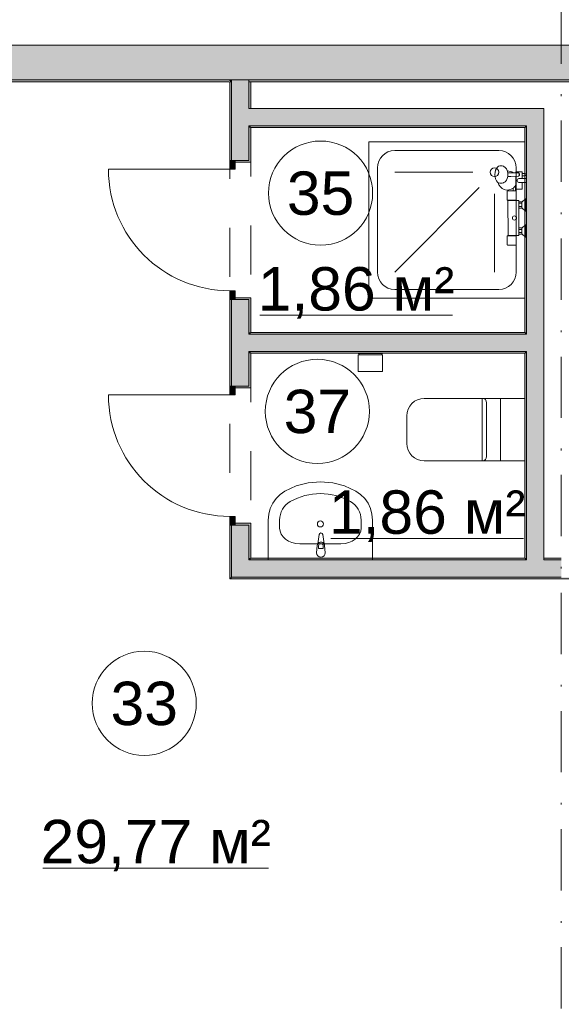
# Model space of a CAD drawing. Header units: millimetres. Extents: x 0 to 1184, y 0 to 836.
# Tile 13 of 61: x 230 to 262, y 726 to 783. Entities that reach past the tile are written whole.
import ezdxf
from ezdxf.xclip import XClip

# ---------------------------------------------------------------- set-up
doc = ezdxf.new("R2010")
doc.units = ezdxf.units.MM
doc.header["$MEASUREMENT"] = 0
doc.header["$XCLIPFRAME"] = 0
doc.linetypes.add('Штриховая', pattern=[5.644444, 2.822222, -2.822222])
doc.linetypes.add('Штрихпунктирная', pattern=[6.702778, 3.527778, -1.763889, 0, -1.411111])
for name, color, linetype in [('Интерьер - Оборудование', 7, 'Continuous'), ('Интерьер - Сантехника', 7, 'Continuous'), ('Конструктив - ГКЛ', 7, 'Continuous'), ('Конструктив - Стена сущ для Кладочного плана', 7, 'Continuous'), ('Конструктив - Стены Блок 100 нов', 7, 'Continuous'), ('Элемент Модели - Зона', 7, 'Continuous'), ('Элемент Модели - Оси', 7, 'Continuous')]:
    doc.layers.add(name, color=color, linetype=linetype)
doc.styles.add('СГЕНЕРИР_СТИЛЬ_3', font='txt')

# ---------------------------------------------------------------- blocks, each defined once
blk = doc.blocks.new('Чертеж_4_4', base_point=(-278.479, 89.564))
at = {"layer": 'Конструктив - ГКЛ', "linetype": 'Continuous', "lineweight": 0, "true_color": 0x000000}
for points in [[(207.571, 779.194), (242.371, 779.194), (242.371, 779.314), (207.571, 779.314)], [(242.421, 779.194), (242.521, 779.194), (242.521, 779.314), (242.421, 779.314)], [(243.521, 779.194), (278.521, 779.194), (278.521, 779.314), (243.521, 779.314)]]:
    blk.add_hatch(color=18, dxfattribs=at).paths.add_polyline_path(points)
at = {"layer": 'Конструктив - Стена сущ для Кладочного плана', "linetype": 'Continuous', "lineweight": 0, "true_color": 0x000000}
blk.add_hatch(color=18, dxfattribs=at).paths.add_polyline_path([(205.521, 781.314), (205.521, 779.314), (301.721, 779.314), (301.721, 781.314)])
at = {"layer": 'Конструктив - Стены Блок 100 нов', "linetype": 'Continuous', "lineweight": 0, "true_color": 0x000000}
for points in [[(242.521, 779.194), (243.521, 779.194), (243.521, 779.314), (242.521, 779.314)], [(242.521, 779.194), (242.421, 779.194), (242.421, 774.664), (242.521, 774.664)], [(243.521, 777.664), (243.521, 779.194), (242.521, 779.194), (242.521, 777.664)], [(243.621, 777.664), (243.621, 779.194), (243.521, 779.194), (243.521, 777.664)], [(243.521, 776.664), (243.521, 777.664), (242.521, 777.664), (242.521, 776.664)], [(243.621, 776.664), (243.621, 777.664), (243.521, 777.664), (243.521, 776.664)], [(259.521, 777.664), (243.621, 777.664), (243.621, 776.664), (259.521, 776.664)], [(259.521, 777.664), (259.521, 776.664), (260.521, 777.664)], [(259.521, 776.664), (260.521, 776.664), (260.521, 777.664)], [(242.521, 774.664), (242.721, 774.664), (243.521, 774.664), (243.521, 776.664), (242.521, 776.664)], [(243.621, 776.564), (243.621, 776.664), (243.521, 776.664), (243.521, 776.564)], [(243.521, 776.564), (243.521, 774.664), (243.621, 774.664), (243.621, 776.564)], [(259.421, 776.664), (243.621, 776.664), (243.621, 776.564), (259.421, 776.564)], [(259.421, 776.664), (259.421, 776.564), (259.521, 776.664)], [(259.421, 776.564), (259.521, 776.564), (259.521, 776.664)], [(259.521, 764.764), (259.521, 776.564), (259.421, 776.564), (259.421, 764.764)], [(260.521, 764.664), (260.521, 776.664), (259.521, 776.664), (259.521, 764.664)], [(242.421, 774.664), (242.421, 774.164), (242.721, 774.164), (242.721, 774.664)], [(243.621, 774.564), (243.621, 774.664), (243.521, 774.664), (242.721, 774.664), (242.721, 774.564)], [(242.721, 766.664), (242.721, 767.164), (242.421, 767.164), (242.421, 766.664)], [(243.621, 766.664), (243.621, 766.764), (242.721, 766.764), (242.721, 766.664), (243.521, 766.664)], [(242.421, 761.668), (242.521, 761.668), (242.521, 766.664), (242.421, 766.664)], [(242.521, 764.664), (243.521, 764.664), (243.521, 766.664), (242.721, 766.664), (242.521, 766.664)], [(243.521, 764.764), (243.621, 764.764), (243.621, 766.664), (243.521, 766.664)], [(243.521, 763.664), (243.521, 764.664), (242.521, 764.664), (242.521, 763.664)], [(243.621, 764.664), (243.621, 764.764), (243.521, 764.764), (243.521, 764.664)], [(243.621, 763.664), (243.621, 764.664), (243.521, 764.664), (243.521, 763.664)], [(259.421, 764.764), (243.621, 764.764), (243.621, 764.664), (259.421, 764.664)], [(243.621, 763.664), (259.421, 763.664), (259.421, 764.664), (243.621, 764.664)], [(259.521, 764.664), (259.521, 764.764), (259.421, 764.764), (259.421, 764.664)], [(259.521, 763.664), (259.521, 764.664), (259.421, 764.664), (259.421, 763.664)], [(260.521, 763.664), (260.521, 764.664), (259.521, 764.664), (259.521, 763.664)], [(242.521, 761.668), (242.721, 761.668), (243.521, 761.668), (243.521, 763.664), (242.521, 763.664)], [(243.621, 763.564), (243.621, 763.664), (243.521, 763.664), (243.521, 763.564)], [(243.521, 763.564), (243.521, 761.668), (243.621, 761.668), (243.621, 763.564)], [(243.621, 763.564), (259.421, 763.564), (259.421, 763.664), (243.621, 763.664)], [(259.521, 763.564), (259.521, 763.664), (259.421, 763.664), (259.421, 763.564)], [(259.421, 763.564), (259.421, 751.764), (259.521, 751.764), (259.521, 763.564)], [(259.521, 763.664), (259.521, 751.764), (260.521, 751.764), (260.521, 763.664)], [(242.421, 761.668), (242.421, 761.168), (242.721, 761.168), (242.721, 761.668)], [(243.621, 761.568), (243.621, 761.668), (243.521, 761.668), (242.721, 761.668), (242.721, 761.568)], [(242.721, 753.668), (242.721, 754.168), (242.421, 754.168), (242.421, 753.668)], [(243.621, 753.668), (243.621, 753.768), (242.721, 753.768), (242.721, 753.668), (243.521, 753.668)], [(242.521, 753.668), (242.421, 753.668), (242.421, 750.664), (242.521, 750.664)], [(242.521, 751.664), (243.521, 751.664), (243.521, 753.668), (242.721, 753.668), (242.521, 753.668)], [(243.521, 751.764), (243.621, 751.764), (243.621, 753.668), (243.521, 753.668)], [(243.521, 751.664), (242.521, 750.664), (243.521, 750.664)], [(242.521, 751.664), (242.521, 750.664), (243.521, 751.664)], [(243.621, 751.764), (243.521, 751.664), (243.621, 751.664)], [(243.521, 751.764), (243.521, 751.664), (243.621, 751.764)], [(243.521, 750.664), (259.521, 750.664), (259.521, 751.664), (243.521, 751.664)], [(243.621, 751.664), (259.421, 751.664), (259.421, 751.764), (243.621, 751.764)], [(259.421, 751.664), (259.521, 751.664), (259.521, 751.764), (259.421, 751.764)], [(259.521, 751.664), (260.521, 751.664), (260.521, 751.764), (259.521, 751.764)], [(259.521, 750.664), (260.521, 750.664), (260.521, 751.664), (259.521, 751.664)], [(260.521, 751.664), (261.521, 751.664), (261.521, 751.764), (260.521, 751.764)], [(260.521, 750.664), (261.521, 750.664), (261.521, 751.664), (260.521, 751.664)], [(242.521, 750.664), (242.421, 750.564), (242.521, 750.564)], [(242.521, 750.664), (242.421, 750.664), (242.421, 750.564)], [(242.521, 750.564), (259.521, 750.564), (259.521, 750.664), (242.521, 750.664)], [(259.521, 750.564), (278.321, 750.564), (278.321, 750.664), (259.521, 750.664)]]:
    blk.add_hatch(color=18, dxfattribs=at).paths.add_polyline_path(points)
at = {"layer": 'Интерьер - Оборудование', "color": 7, "linetype": 'Continuous', "lineweight": 15}
for p, q in [((258.399, 773.627), (258.358, 773.532)), ((258.413, 773.678), (258.399, 773.627)), ((258.413, 774.031), (258.404, 774.064)), ((258.413, 774.031), (258.433, 773.946)), ((258.433, 773.764), (258.413, 773.678)), ((258.429, 773.965), (258.611, 773.96)), ((258.429, 773.745), (258.611, 773.75)), ((258.433, 773.946), (258.44, 773.855)), ((258.44, 773.855), (258.433, 773.764)), ((258.611, 773.96), (259.033, 773.955)), ((258.611, 773.75), (259.033, 773.755)), ((258.901, 773.254), (258.901, 773.753)), ((259.05, 773.952), (259.033, 773.955)), ((259.033, 773.755), (259.05, 773.757)), ((259.065, 773.945), (259.05, 773.952)), ((259.05, 773.757), (259.065, 773.764)), ((259.078, 773.934), (259.065, 773.945)), ((259.065, 773.764), (259.078, 773.775)), ((259.088, 773.92), (259.078, 773.934)), ((259.078, 773.775), (259.088, 773.79)), ((259.081, 773.625), (259.261, 773.625)), ((259.081, 773.625), (259.261, 773.625)), ((259.094, 773.905), (259.088, 773.92)), ((259.088, 773.79), (259.094, 773.805)), ((259.094, 773.905), (259.105, 773.881)), ((259.094, 773.905), (259.094, 773.905)), ((259.094, 773.903), (259.094, 773.905)), ((259.097, 773.885), (259.094, 773.903)), ((259.105, 773.829), (259.094, 773.805)), ((259.094, 773.807), (259.097, 773.825)), ((259.094, 773.805), (259.094, 773.807)), ((259.094, 773.805), (259.094, 773.805)), ((259.097, 773.825), (259.097, 773.885)), ((259.105, 773.881), (259.109, 773.855)), ((259.109, 773.855), (259.105, 773.829)), ((259.261, 773.79), (259.261, 773.92)), ((257.905, 773.372), (257.881, 773.389)), ((257.979, 773.355), (257.905, 773.372)), ((258.086, 773.355), (257.979, 773.355)), ((258.118, 773.36), (258.086, 773.355)), ((258.191, 773.377), (258.118, 773.36)), ((258.218, 773.391), (258.191, 773.377)), ((258.285, 773.439), (258.218, 773.391)), ((258.303, 773.46), (258.285, 773.439)), ((258.358, 773.532), (258.303, 773.46)), ((259.261, 773.405), (259.081, 773.405)), ((258.756, 772.915), (258.886, 772.915)), ((259.451, 771.755), (259.451, 772.455)), ((258.911, 772.365), (258.45, 772.365)), ((258.451, 772.385), (258.911, 772.385)), ((259.081, 771.915), (259.081, 772.295)), ((259.251, 772.2), (259.081, 772.2)), ((259.251, 772.01), (259.081, 772.01)), ((259.251, 771.945), (259.251, 772.265)), ((259.081, 770.415), (259.081, 770.795)), ((259.251, 770.445), (259.251, 770.765)), ((259.451, 770.255), (259.451, 770.955)), ((258.451, 770.345), (258.911, 770.345)), ((258.911, 770.325), (258.451, 770.325)), ((259.251, 770.7), (259.081, 770.7)), ((259.251, 770.51), (259.081, 770.51)), ((247.534, 752.471), (247.534, 752.322)), ((247.534, 752.322), (247.806, 752.322)), ((247.806, 752.322), (247.806, 752.471))]:
    blk.add_line(p, q, dxfattribs=at)
at = {"layer": 'Интерьер - Оборудование', "color": 7, "linetype": 'Continuous', "lineweight": 15, "flags": 128}
for points in [[(258.432, 769.795, -0.414214), (258.402, 769.825), (258.402, 770.325), (258.451, 770.325), (258.451, 770.345), (258.441, 772.365), (258.451, 772.385), (258.402, 772.385), (258.402, 772.885, -0.414214), (258.432, 772.915), (258.756, 772.915), (258.756, 773.082, -0.547975), (257.881, 773.389), (257.836, 773.422), (257.777, 773.501), (257.731, 773.605), (257.702, 773.725), (257.693, 773.855), (257.702, 773.984), (257.731, 774.105), (257.777, 774.208), (257.836, 774.288), (257.905, 774.338), (257.979, 774.355), (258.086, 774.355), (258.118, 774.35), (258.191, 774.333), (258.218, 774.318), (258.285, 774.27), (258.303, 774.25), (258.358, 774.177), (258.399, 774.083), (258.404, 774.064, -0.166188), (258.742, 773.958), (258.901, 773.956), (258.901, 774.015), (259.261, 774.015), (259.261, 773.92), (259.431, 773.92, -1), (259.431, 773.79), (259.261, 773.79), (259.261, 773.625), (259.521, 773.625), (259.521, 773.405), (259.261, 773.405), (259.261, 773.015), (258.901, 773.015), (258.901, 773.254, -0.013709), (258.886, 773.228), (258.886, 772.915, -0.414214), (258.921, 772.885), (258.921, 772.385), (258.911, 772.365), (259.081, 772.365), (259.081, 772.295), (259.251, 772.295), (259.251, 772.265), (259.451, 772.455), (259.521, 772.455), (259.521, 771.755), (259.451, 771.755), (259.251, 771.945), (259.251, 771.915), (259.081, 771.915), (259.081, 770.795), (259.251, 770.795), (259.251, 770.765), (259.451, 770.955), (259.521, 770.955), (259.521, 770.255), (259.451, 770.255), (259.251, 770.445), (259.251, 770.415), (259.081, 770.415), (259.081, 770.345), (258.911, 770.345), (258.911, 770.325), (258.921, 769.825, -0.414214), (258.891, 769.795)], [(247.42, 752.073), (247.46, 752.493, -0.12102), (247.492, 752.588), (247.559, 753.117, -0.882566), (247.781, 753.117), (247.847, 752.588, -0.12102), (247.88, 752.493), (247.92, 752.073, -1)]]:
    blk.add_lwpolyline(points, format="xyb", close=True, dxfattribs=at)
at = {"layer": 'Интерьер - Оборудование', "color": 7, "linetype": 'Continuous', "lineweight": 15}
blk.add_circle((258.821, 771.355), 0.12, dxfattribs=at)
for centre, radius, start, end in [((259.081, 773.515), 0.11, 90, 270), ((258.417, 773.515), 0.55, 308.1131, 328.6006), ((247.67, 752.474), 0.211, 32.771, 147.229), ((247.67, 752.471), 0.136, 0, 180)]:
    blk.add_arc(centre, radius, start, end, dxfattribs=at)
at = {"layer": 'Интерьер - Сантехника', "color": 7, "linetype": 'Continuous', "lineweight": 15}
for p, q in [((251.921, 775.237), (257.921, 775.237)), ((250.921, 768.237), (250.921, 774.237)), ((258.921, 774.237), (258.921, 768.237)), ((256.421, 773.987), (251.921, 773.987)), ((256.787, 773.104), (251.921, 768.237)), ((257.671, 772.737), (257.671, 768.237)), ((257.921, 767.237), (251.921, 767.237)), ((251.221, 763.544), (249.821, 763.544)), ((251.221, 763.464), (249.821, 763.464)), ((256.969, 760.964), (256.969, 757.364)), ((257.219, 759.164), (257.219, 760.714)), ((258.019, 760.964), (258.019, 757.364)), ((257.219, 757.614), (257.219, 759.164)), ((245.288, 753.497), (245.288, 753.955)), ((249.983, 753.497), (249.983, 753.955)), ((248.824, 752.587), (246.447, 752.587))]:
    blk.add_line(p, q, dxfattribs=at)
at = {"layer": 'Интерьер - Сантехника', "color": 7, "linetype": 'Continuous', "lineweight": 15, "flags": 128}
for points in [[(259.421, 766.737), (250.421, 766.737), (250.421, 775.737), (259.421, 775.737)], [(251.221, 762.514), (249.821, 762.514), (249.821, 763.464), (249.871, 763.464), (249.871, 763.544), (249.821, 763.544), (249.821, 763.564), (251.221, 763.564), (251.221, 763.544), (251.171, 763.544), (251.171, 763.464), (251.221, 763.464)], [(252.619, 758.364), (252.639, 758.169), (252.695, 757.981), (252.788, 757.808), (252.912, 757.657), (253.064, 757.533), (253.237, 757.44), (253.424, 757.383), (253.619, 757.364), (259.419, 757.364), (259.419, 760.964), (253.619, 760.964), (253.424, 760.945), (253.237, 760.888), (253.064, 760.796), (252.912, 760.671), (252.788, 760.52), (252.695, 760.347), (252.639, 760.159), (252.619, 759.964)], [(244.636, 751.664), (244.636, 753.955), (244.664, 754.292), (244.75, 754.619), (244.891, 754.924), (245.08, 755.198), (245.314, 755.433), (245.584, 755.62), (246.236, 755.919), (246.926, 756.102), (247.636, 756.164), (248.345, 756.102), (249.035, 755.919), (249.687, 755.62), (249.957, 755.433), (250.191, 755.198), (250.381, 754.924), (250.521, 754.619), (250.607, 754.292), (250.636, 753.955), (250.636, 751.664)]]:
    blk.add_lwpolyline(points, close=True, dxfattribs=at)
at = {"layer": 'Интерьер - Сантехника', "color": 7, "linetype": 'Continuous', "lineweight": 15}
for centre, radius in [((257.671, 773.987), 0.25), ((247.636, 753.735), 0.175)]:
    blk.add_circle(centre, radius, dxfattribs=at)
for centre, radius, start, end in [((251.921, 774.237), 1, 90, 180), ((257.921, 774.237), 1, 0, 90), ((251.921, 768.237), 1, 180, 270), ((257.921, 768.237), 1, 270, 0), ((256.969, 760.714), 0.25, 0, 90), ((256.969, 757.614), 0.25, 270, 0)]:
    blk.add_arc(centre, radius, start, end, dxfattribs=at)
for centre, major_axis, ratio, start_param, end_param in [((247.636, 751.664), (0, 3.818), 0.956522, 5.78621, 6.78016), ((246.447, 753.955), (0, 1.212), 0.956522, 0.496975, 1.570796), ((248.824, 753.955), (0, 1.212), 0.956522, 4.712389, 5.78621), ((246.449, 753.497), (1.161, 0), 0.783646, 3.141593, 4.712389), ((248.822, 753.497), (1.161, 0), 0.783646, 4.712389, 6.283185)]:
    blk.add_ellipse(centre, major_axis=major_axis, ratio=ratio, start_param=start_param, end_param=end_param, dxfattribs=at)
at = {"layer": 'Конструктив - ГКЛ', "color": 251, "linetype": 'Continuous', "lineweight": 20, "true_color": 0x575757}
for p, q in [((242.521, 779.314), (242.521, 779.194)), ((242.521, 779.314), (242.521, 779.194)), ((243.521, 779.314), (242.521, 779.314)), ((243.521, 779.194), (243.521, 779.314)), ((243.521, 779.194), (243.521, 779.314))]:
    blk.add_line(p, q, dxfattribs=at)
at = {"layer": 'Конструктив - ГКЛ', "color": 251, "linetype": 'Continuous', "lineweight": 20, "true_color": 0x575757, "flags": 128}
for points in [[(466.471, 779.314), (207.521, 779.314)], [(207.641, 779.194), (242.371, 779.194)], [(242.421, 779.194), (242.521, 779.194)], [(243.521, 779.194), (278.521, 779.194)]]:
    blk.add_lwpolyline(points, dxfattribs=at)
at = {"layer": 'Конструктив - Стена сущ для Кладочного плана', "color": 251, "linetype": 'Continuous', "lineweight": 20, "true_color": 0x575757, "flags": 128}
for points in [[(301.721, 781.314), (205.521, 781.314)], [(207.521, 779.314), (301.721, 779.314)]]:
    blk.add_lwpolyline(points, dxfattribs=at)
at = {"layer": 'Конструктив - Стены Блок 100 нов', "color": 251, "linetype": 'Continuous', "lineweight": 20, "true_color": 0x575757}
for p, q in [((242.521, 779.194), (242.521, 777.664)), ((243.521, 777.664), (243.521, 779.194)), ((242.521, 777.664), (242.521, 776.664)), ((243.621, 777.664), (243.521, 777.664)), ((243.621, 777.664), (243.521, 777.664)), ((242.521, 776.664), (242.521, 774.664)), ((243.521, 776.664), (243.621, 776.664)), ((243.521, 776.664), (243.621, 776.664)), ((243.521, 774.664), (243.521, 776.664)), ((243.621, 776.664), (259.421, 776.664)), ((259.521, 776.664), (259.421, 776.664)), ((259.521, 776.664), (259.421, 776.664)), ((259.521, 776.664), (259.521, 764.664)), ((242.421, 774.664), (242.521, 774.664)), ((242.421, 774.664), (242.521, 774.664)), ((242.421, 774.664), (242.521, 774.664)), ((242.521, 774.664), (242.721, 774.664)), ((242.521, 774.664), (242.721, 774.664)), ((242.521, 774.664), (242.721, 774.664)), ((242.721, 774.664), (242.721, 774.564)), ((243.521, 774.664), (242.721, 774.664)), ((242.721, 774.564), (243.621, 774.564)), ((242.721, 774.564), (243.621, 774.564)), ((243.621, 774.664), (243.621, 774.564)), ((243.621, 774.664), (243.621, 774.564)), ((242.721, 766.764), (243.621, 766.764)), ((242.721, 766.664), (242.721, 766.764)), ((242.721, 766.764), (243.621, 766.764)), ((243.621, 766.664), (243.621, 766.764)), ((243.621, 766.664), (243.621, 766.764)), ((242.421, 766.664), (242.521, 766.664)), ((242.421, 766.664), (242.521, 766.664)), ((242.421, 766.664), (242.521, 766.664)), ((242.521, 766.664), (242.521, 764.664)), ((242.521, 766.664), (242.721, 766.664)), ((242.521, 766.664), (242.721, 766.664)), ((242.521, 766.664), (242.721, 766.664)), ((243.521, 766.664), (242.721, 766.664)), ((243.521, 764.664), (243.521, 766.664)), ((242.521, 764.664), (242.521, 763.664)), ((243.621, 764.664), (243.521, 764.664)), ((243.621, 764.664), (243.521, 764.664)), ((259.421, 764.664), (243.621, 764.664)), ((259.521, 764.664), (259.421, 764.664)), ((259.521, 764.664), (259.421, 764.664)), ((242.521, 763.664), (242.521, 761.668)), ((243.521, 763.664), (243.621, 763.664)), ((243.521, 763.664), (243.621, 763.664)), ((243.521, 761.668), (243.521, 763.664)), ((243.621, 763.664), (259.421, 763.664)), ((259.421, 763.664), (259.521, 763.664)), ((259.421, 763.664), (259.521, 763.664)), ((259.521, 763.664), (259.521, 751.764)), ((242.421, 761.668), (242.521, 761.668)), ((242.421, 761.668), (242.521, 761.668)), ((242.421, 761.668), (242.521, 761.668)), ((242.521, 761.668), (242.721, 761.668)), ((242.521, 761.668), (242.721, 761.668)), ((242.521, 761.668), (242.721, 761.668)), ((242.721, 761.668), (242.721, 761.568)), ((243.521, 761.668), (242.721, 761.668)), ((243.621, 761.668), (243.621, 761.568)), ((243.621, 761.668), (243.621, 761.568)), ((242.721, 761.568), (243.621, 761.568)), ((242.721, 761.568), (243.621, 761.568)), ((242.721, 753.768), (243.621, 753.768)), ((242.721, 753.668), (242.721, 753.768)), ((242.721, 753.768), (243.621, 753.768)), ((243.621, 753.668), (243.621, 753.768)), ((243.621, 753.668), (243.621, 753.768)), ((242.421, 753.668), (242.521, 753.668)), ((242.421, 753.668), (242.521, 753.668)), ((242.421, 753.668), (242.521, 753.668)), ((242.521, 753.668), (242.521, 751.664)), ((242.521, 753.668), (242.721, 753.668)), ((242.521, 753.668), (242.721, 753.668)), ((242.521, 753.668), (242.721, 753.668)), ((243.521, 753.668), (242.721, 753.668)), ((243.521, 751.664), (243.521, 753.668)), ((242.521, 751.664), (242.521, 750.664)), ((243.521, 751.664), (243.621, 751.664)), ((243.521, 751.664), (243.621, 751.664)), ((259.521, 751.664), (243.621, 751.664)), ((259.521, 751.764), (259.521, 751.664)), ((259.521, 751.764), (259.521, 751.664)), ((260.521, 751.664), (260.521, 751.764)), ((260.521, 751.664), (260.521, 751.764)), ((261.521, 751.664), (260.521, 751.664)), ((242.521, 750.664), (243.521, 750.664)), ((242.521, 750.664), (243.521, 750.664)), ((243.521, 750.664), (259.521, 750.664)), ((259.521, 750.664), (260.521, 750.664)), ((260.521, 750.664), (261.521, 750.664))]:
    blk.add_line(p, q, dxfattribs=at)
at = {"layer": 'Конструктив - Стены Блок 100 нов', "color": 251, "linetype": 'Continuous', "lineweight": 5, "true_color": 0x575757}
for p, q in [((242.421, 774.164), (235.421, 774.164)), ((242.421, 774.664), (242.421, 774.164)), ((242.721, 774.664), (242.421, 774.664)), ((242.421, 774.164), (242.721, 774.164)), ((242.721, 774.164), (242.721, 774.664)), ((242.721, 767.164), (242.421, 767.164)), ((242.421, 767.164), (242.421, 766.664)), ((242.721, 766.664), (242.721, 767.164)), ((242.421, 766.664), (242.721, 766.664)), ((242.421, 761.668), (242.421, 761.168)), ((242.721, 761.668), (242.421, 761.668)), ((242.721, 761.168), (242.721, 761.668)), ((242.421, 761.168), (235.421, 761.168)), ((242.421, 761.168), (242.721, 761.168)), ((242.721, 754.168), (242.421, 754.168)), ((242.421, 754.168), (242.421, 753.668)), ((242.721, 753.668), (242.721, 754.168)), ((242.421, 753.668), (242.721, 753.668))]:
    blk.add_line(p, q, dxfattribs=at)
at = {"layer": 'Конструктив - Стены Блок 100 нов', "color": 251, "linetype": 'Continuous', "lineweight": 20, "true_color": 0x575757, "flags": 128}
for points in [[(242.421, 779.194), (242.421, 774.664)], [(242.421, 779.194), (242.521, 779.194)], [(243.521, 779.194), (243.621, 779.194)], [(243.621, 777.664), (243.621, 779.194)], [(259.521, 777.664), (243.621, 777.664)], [(260.521, 777.664), (259.521, 777.664)], [(260.521, 751.764), (260.521, 777.664)], [(243.621, 776.564), (259.421, 776.564)], [(243.621, 774.664), (243.621, 776.564)], [(259.421, 776.564), (259.421, 764.764)], [(242.421, 766.664), (242.421, 761.668)], [(243.621, 764.764), (243.621, 766.664)], [(259.421, 764.764), (243.621, 764.764)], [(243.621, 763.564), (259.421, 763.564)], [(243.621, 761.668), (243.621, 763.564)], [(259.421, 763.564), (259.421, 751.764)], [(242.421, 753.668), (242.421, 750.564)], [(243.621, 751.764), (243.621, 753.668)], [(259.421, 751.764), (243.621, 751.764)], [(261.521, 751.764), (260.521, 751.764)], [(242.421, 750.564), (242.521, 750.564)], [(242.521, 750.564), (259.521, 750.564)], [(259.521, 750.564), (278.321, 750.564)]]:
    blk.add_lwpolyline(points, dxfattribs=at)
at = {"layer": 'Конструктив - Стены Блок 100 нов', "color": 251, "linetype": 'Continuous', "lineweight": 5, "true_color": 0x575757}
for centre in [(242.421, 774.164), (242.421, 761.168)]:
    blk.add_arc(centre, 7, 180, 270, dxfattribs=at)
at = {"layer": 'Элемент Модели - Зона', "color": 7, "linetype": 'Continuous', "lineweight": 15}
for p, q in [((244.138, 765.749), (255.246, 765.749)), ((248.238, 752.891), (259.347, 752.891)), ((231.645, 733.913), (244.651, 733.913))]:
    blk.add_line(p, q, dxfattribs=at)
at = {"layer": 'Элемент Модели - Зона', "color": 7, "linetype": 'Штриховая', "lineweight": 15, "flags": 128}
for points in [[(207.521, 779.314), (207.521, 722.764), (261.521, 722.764), (278.521, 722.764), (278.521, 750.564), (259.521, 750.564), (242.421, 750.564), (242.421, 763.664), (242.421, 779.314)], [(243.621, 776.564), (243.621, 764.764), (259.421, 764.764), (259.421, 776.564)], [(243.621, 763.564), (243.621, 751.764), (259.421, 751.764), (259.421, 763.564)]]:
    blk.add_lwpolyline(points, close=True, dxfattribs=at)
at = {"layer": 'Элемент Модели - Зона', "color": 7, "linetype": 'Continuous', "lineweight": 15, "flags": 128}
for points in [[(250.647, 772.788, 1), (244.647, 772.788, 1)], [(250.462, 760.216, 1), (244.462, 760.216, 1)], [(240.486, 743.4, 1), (234.486, 743.4, 1)]]:
    blk.add_lwpolyline(points, format="xyb", close=True, dxfattribs=at)
at = {"layer": 'Элемент Модели - Оси', "color": 7, "linetype": 'Штрихпунктирная', "lineweight": 15}
blk.add_line((261.521, 831.391), (261.521, 166.928), dxfattribs=at)
at = {"layer": 'Элемент Модели - Зона', "color": 7, "linetype": 'Continuous', "lineweight": 15, "char_height": 2.5, "attachment_point": 5, "style": 'СГЕНЕРИР_СТИЛЬ_3'}
for s, insert in [('\\A1;{\\pqc;\\fArial|b0|i0|c204|p38;35}', (247.647, 772.767)), ('\\A1;{\\pqc;\\fArial|b0|i0|c204|p38;1,86 м²}', (249.692, 767.042)), ('\\A1;{\\pqc;\\fArial|b0|i0|c204|p38;37}', (247.462, 760.195)), ('\\A1;{\\pqc;\\fArial|b0|i0|c204|p38;1,86 м²}', (253.793, 754.184)), ('\\A1;{\\pqc;\\fArial|b0|i0|c204|p38;33}', (237.486, 743.379)), ('\\A1;{\\pqc;\\fArial|b0|i0|c204|p38;29,77 м²}', (238.148, 735.206))]:
    blk.add_mtext(s, dxfattribs=dict(at, insert=insert))

msp = doc.modelspace()

# ---------------------------------------------------------------- block references
at = {"color": 161, "linetype": 'Continuous', "lineweight": 40, "true_color": 0x83aefe}
ref = msp.add_blockref('Чертеж_4_4', (-278.479, 89.564), dxfattribs=at)
XClip(ref).set_block_clipping_path([(71.3162990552, 166.9277917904), (1182.0208577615, 831.3911731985)])

doc.saveas('drawing.dxf')
